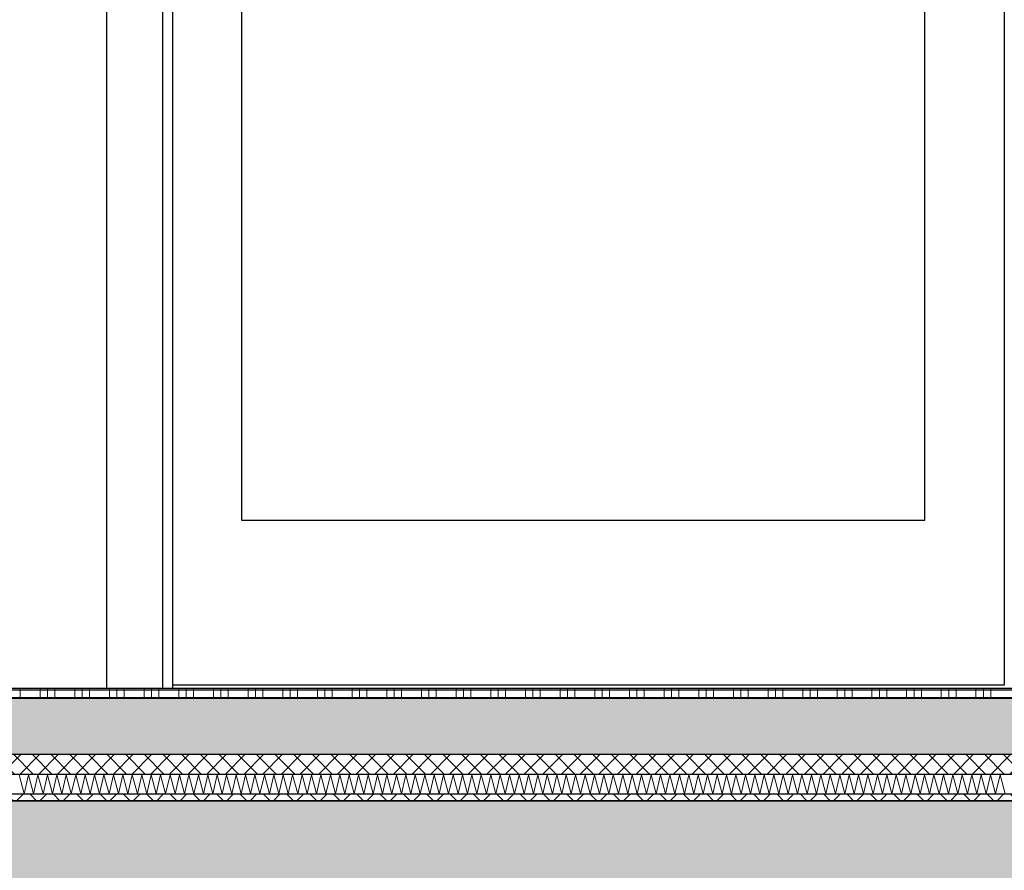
# Model space of a CAD drawing. Header units: metres. Extents: x -14.6 to 48.9, y -22.2 to 2.8.
# Tile 53 of 79: x 13.9 to 15.4, y -6.3 to -5. Entities that reach past the tile are written whole.
import ezdxf

# ---------------------------------------------------------------- set-up
doc = ezdxf.new("R2010")
doc.units = ezdxf.units.M
doc.header["$LTSCALE"] = 0.4
doc.header["$MEASUREMENT"] = 0
doc.layers.get('0').update_dxf_attribs({"color": 8, "lineweight": 9})
doc.layers.get('Defpoints').update_dxf_attribs({"color": 8, "lineweight": 9})
for name, color, linetype in [('Neubau_A-Decken', 8, 'Continuous'), ('Neubau_A-STB Wände', 8, 'Continuous'), ('Neubau_A-TB Wände', 8, 'Continuous'), ('Neubau_B-Bodenaufbau', 8, 'Continuous'), ('Neubau_S-Linien _ Schraffuren.2D', 8, 'Continuous'), ('Neubau_T-Bemaßung', 8, 'Continuous')]:
    doc.layers.add(name, color=color, linetype=linetype)
doc.styles.add('ERSTELLTER_STIL_2', font='arial.ttf')
doc.dimstyles.new('ERSTELLTER_STIL__1', dxfattribs={"dimtxt": 0.0875, "dimasz": 0.059375, "dimexe": 0.18, "dimexo": 0.0625, "dimgap": 0, "dimtad": 1, "dimzin": 0, "dimdsep": 46, "dimtxsty": 'ERSTELLTER_STIL_2', "dimblk": 'ARROWHEAD_6', "dimblk1": 'ARROWHEAD_6', "dimblk2": 'ARROWHEAD_6', "dimcen": 0.09, "dimclrd": 7, "dimclre": 7, "dimclrt": 7, "dimazin": 0, "dimtfac": 1, "dimtdec": 4, "dimtmove": 0, "dimatfit": 3, "dimfxl": 1, "dimtolj": 1, "dimtzin": 0, "dimarcsym": 0})

# ---------------------------------------------------------------- blocks, each defined once
blk = doc.blocks.new('*X255', base_point=(3718.7656, 0))
at = {"layer": 'Neubau_B-Bodenaufbau', "color": 7, "linetype": 'Continuous', "lineweight": 9}
for p, q in [((4097.5513, 4.0193), (4097.559, 3.9907)), ((4097.559, 3.9907), (4097.5656, 4.0193)), ((4097.5656, 4.0193), (4097.5733, 3.9907)), ((4097.5733, 3.9907), (4097.5799, 4.0193)), ((4097.5799, 4.0193), (4097.5876, 3.9907)), ((4097.5876, 3.9907), (4097.5942, 4.0193)), ((4097.5942, 4.0193), (4097.6018, 3.9907)), ((4097.6018, 3.9907), (4097.6085, 4.0193)), ((4097.6085, 4.0193), (4097.6161, 3.9907)), ((4097.6161, 3.9907), (4097.6228, 4.0193)), ((4097.6228, 4.0193), (4097.6304, 3.9907)), ((4097.6304, 3.9907), (4097.637, 4.0193)), ((4097.637, 4.0193), (4097.6447, 3.9907)), ((4097.6447, 3.9907), (4097.6513, 4.0193)), ((4097.6513, 4.0193), (4097.659, 3.9907)), ((4097.659, 3.9907), (4097.6656, 4.0193)), ((4097.6656, 4.0193), (4097.6733, 3.9907)), ((4097.6733, 3.9907), (4097.6799, 4.0193)), ((4097.6799, 4.0193), (4097.6876, 3.9907)), ((4097.6876, 3.9907), (4097.6942, 4.0193)), ((4097.6942, 4.0193), (4097.7018, 3.9907)), ((4097.7018, 3.9907), (4097.7085, 4.0193)), ((4097.7085, 4.0193), (4097.7161, 3.9907)), ((4097.7161, 3.9907), (4097.7228, 4.0193)), ((4097.7228, 4.0193), (4097.7304, 3.9907)), ((4097.7304, 3.9907), (4097.737, 4.0193)), ((4097.737, 4.0193), (4097.7447, 3.9907)), ((4097.7447, 3.9907), (4097.7513, 4.0193)), ((4097.7513, 4.0193), (4097.759, 3.9907)), ((4097.759, 3.9907), (4097.7656, 4.0193)), ((4097.7656, 4.0193), (4097.7733, 3.9907)), ((4097.7733, 3.9907), (4097.7799, 4.0193)), ((4097.7799, 4.0193), (4097.7876, 3.9907)), ((4097.7876, 3.9907), (4097.7942, 4.0193)), ((4097.7942, 4.0193), (4097.8018, 3.9907)), ((4097.8018, 3.9907), (4097.8085, 4.0193)), ((4097.8085, 4.0193), (4097.8161, 3.9907)), ((4097.8161, 3.9907), (4097.8228, 4.0193)), ((4097.8228, 4.0193), (4097.8304, 3.9907)), ((4097.8304, 3.9907), (4097.837, 4.0193)), ((4097.837, 4.0193), (4097.8447, 3.9907)), ((4097.8447, 3.9907), (4097.8513, 4.0193)), ((4097.8513, 4.0193), (4097.859, 3.9907)), ((4097.859, 3.9907), (4097.8656, 4.0193)), ((4097.8656, 4.0193), (4097.8733, 3.9907)), ((4097.8733, 3.9907), (4097.8799, 4.0193)), ((4097.8799, 4.0193), (4097.8876, 3.9907)), ((4097.8876, 3.9907), (4097.8942, 4.0193)), ((4097.8942, 4.0193), (4097.9018, 3.9907)), ((4097.9018, 3.9907), (4097.9085, 4.0193)), ((4097.9085, 4.0193), (4097.9161, 3.9907)), ((4097.9161, 3.9907), (4097.9228, 4.0193)), ((4097.9228, 4.0193), (4097.9304, 3.9907)), ((4097.9304, 3.9907), (4097.937, 4.0193)), ((4097.937, 4.0193), (4097.9447, 3.9907)), ((4097.9447, 3.9907), (4097.9513, 4.0193)), ((4097.9513, 4.0193), (4097.959, 3.9907)), ((4097.959, 3.9907), (4097.9656, 4.0193)), ((4097.9656, 4.0193), (4097.9733, 3.9907)), ((4097.9733, 3.9907), (4097.9799, 4.0193)), ((4097.9799, 4.0193), (4097.9876, 3.9907)), ((4097.9876, 3.9907), (4097.9942, 4.0193)), ((4097.9942, 4.0193), (4098.0018, 3.9907)), ((4098.0018, 3.9907), (4098.0085, 4.0193)), ((4098.0085, 4.0193), (4098.0161, 3.9907)), ((4098.0161, 3.9907), (4098.0228, 4.0193)), ((4098.0228, 4.0193), (4098.0304, 3.9907)), ((4098.0304, 3.9907), (4098.037, 4.0193)), ((4098.037, 4.0193), (4098.0447, 3.9907)), ((4098.0447, 3.9907), (4098.0513, 4.0193)), ((4098.0513, 4.0193), (4098.059, 3.9907)), ((4098.059, 3.9907), (4098.0656, 4.0193)), ((4098.0656, 4.0193), (4098.0733, 3.9907)), ((4098.0733, 3.9907), (4098.0799, 4.0193)), ((4098.0799, 4.0193), (4098.0876, 3.9907)), ((4098.0876, 3.9907), (4098.0942, 4.0193)), ((4098.0942, 4.0193), (4098.1018, 3.9907)), ((4098.1018, 3.9907), (4098.1085, 4.0193)), ((4098.1085, 4.0193), (4098.1161, 3.9907)), ((4098.1161, 3.9907), (4098.1228, 4.0193)), ((4098.1228, 4.0193), (4098.1304, 3.9907)), ((4098.1304, 3.9907), (4098.137, 4.0193)), ((4098.137, 4.0193), (4098.1447, 3.9907)), ((4098.1447, 3.9907), (4098.1513, 4.0193)), ((4098.1513, 4.0193), (4098.159, 3.9907)), ((4098.159, 3.9907), (4098.1656, 4.0193)), ((4098.1656, 4.0193), (4098.1733, 3.9907)), ((4098.1733, 3.9907), (4098.1799, 4.0193)), ((4098.1799, 4.0193), (4098.1876, 3.9907)), ((4098.1876, 3.9907), (4098.1942, 4.0193)), ((4098.1942, 4.0193), (4098.2018, 3.9907)), ((4098.2018, 3.9907), (4098.2085, 4.0193)), ((4098.2085, 4.0193), (4098.2161, 3.9907)), ((4098.2161, 3.9907), (4098.2228, 4.0193)), ((4098.2228, 4.0193), (4098.2304, 3.9907)), ((4098.2304, 3.9907), (4098.237, 4.0193)), ((4098.237, 4.0193), (4098.2447, 3.9907)), ((4098.2447, 3.9907), (4098.2513, 4.0193)), ((4098.2513, 4.0193), (4098.259, 3.9907)), ((4098.259, 3.9907), (4098.2656, 4.0193)), ((4098.2656, 4.0193), (4098.2733, 3.9907)), ((4098.2733, 3.9907), (4098.2799, 4.0193)), ((4098.2799, 4.0193), (4098.2876, 3.9907)), ((4098.2876, 3.9907), (4098.2942, 4.0193)), ((4098.2942, 4.0193), (4098.3018, 3.9907)), ((4098.3018, 3.9907), (4098.3085, 4.0193)), ((4098.3085, 4.0193), (4098.3161, 3.9907)), ((4098.3161, 3.9907), (4098.3228, 4.0193)), ((4098.3228, 4.0193), (4098.3304, 3.9907)), ((4098.3304, 3.9907), (4098.337, 4.0193)), ((4098.337, 4.0193), (4098.3447, 3.9907)), ((4098.3447, 3.9907), (4098.3513, 4.0193)), ((4098.3513, 4.0193), (4098.359, 3.9907)), ((4098.359, 3.9907), (4098.3656, 4.0193)), ((4098.3656, 4.0193), (4098.3733, 3.9907)), ((4098.3733, 3.9907), (4098.3799, 4.0193)), ((4098.3799, 4.0193), (4098.3876, 3.9907)), ((4098.3876, 3.9907), (4098.3942, 4.0193)), ((4098.3942, 4.0193), (4098.4018, 3.9907)), ((4098.4018, 3.9907), (4098.4085, 4.0193)), ((4098.4085, 4.0193), (4098.4161, 3.9907)), ((4098.4161, 3.9907), (4098.4228, 4.0193)), ((4098.4228, 4.0193), (4098.4304, 3.9907)), ((4098.4304, 3.9907), (4098.437, 4.0193)), ((4098.437, 4.0193), (4098.4447, 3.9907)), ((4098.4447, 3.9907), (4098.4513, 4.0193)), ((4098.4513, 4.0193), (4098.459, 3.9907)), ((4098.459, 3.9907), (4098.4656, 4.0193)), ((4098.4656, 4.0193), (4098.4733, 3.9907)), ((4098.4733, 3.9907), (4098.4799, 4.0193)), ((4098.4799, 4.0193), (4098.4876, 3.9907)), ((4098.4876, 3.9907), (4098.4942, 4.0193)), ((4098.4942, 4.0193), (4098.5018, 3.9907)), ((4098.5018, 3.9907), (4098.5085, 4.0193)), ((4098.5085, 4.0193), (4098.5161, 3.9907)), ((4098.5161, 3.9907), (4098.5228, 4.0193)), ((4098.5228, 4.0193), (4098.5304, 3.9907)), ((4098.5304, 3.9907), (4098.537, 4.0193)), ((4098.537, 4.0193), (4098.5447, 3.9907)), ((4098.5447, 3.9907), (4098.5513, 4.0193)), ((4098.5513, 4.0193), (4098.559, 3.9907)), ((4098.559, 3.9907), (4098.5656, 4.0193)), ((4098.5656, 4.0193), (4098.5733, 3.9907)), ((4098.5733, 3.9907), (4098.5799, 4.0193)), ((4098.5799, 4.0193), (4098.5876, 3.9907)), ((4098.5876, 3.9907), (4098.5942, 4.0193)), ((4098.5942, 4.0193), (4098.6018, 3.9907)), ((4098.6018, 3.9907), (4098.6085, 4.0193)), ((4098.6085, 4.0193), (4098.6161, 3.9907)), ((4098.6161, 3.9907), (4098.6228, 4.0193)), ((4098.6228, 4.0193), (4098.6304, 3.9907)), ((4098.6304, 3.9907), (4098.637, 4.0193)), ((4098.637, 4.0193), (4098.6447, 3.9907)), ((4098.6447, 3.9907), (4098.6513, 4.0193)), ((4098.6513, 4.0193), (4098.659, 3.9907)), ((4098.659, 3.9907), (4098.6656, 4.0193)), ((4098.6656, 4.0193), (4098.6733, 3.9907)), ((4098.6733, 3.9907), (4098.6799, 4.0193)), ((4098.6799, 4.0193), (4098.6876, 3.9907)), ((4098.6876, 3.9907), (4098.6942, 4.0193)), ((4098.6942, 4.0193), (4098.7018, 3.9907)), ((4098.7018, 3.9907), (4098.7085, 4.0193)), ((4098.7085, 4.0193), (4098.7161, 3.9907)), ((4098.7161, 3.9907), (4098.7228, 4.0193)), ((4098.7228, 4.0193), (4098.7304, 3.9907)), ((4098.7304, 3.9907), (4098.737, 4.0193)), ((4098.737, 4.0193), (4098.7447, 3.9907)), ((4098.7447, 3.9907), (4098.7513, 4.0193)), ((4098.7513, 4.0193), (4098.759, 3.9907)), ((4098.759, 3.9907), (4098.7656, 4.0193)), ((4098.7656, 4.0193), (4098.7733, 3.9907)), ((4098.7733, 3.9907), (4098.7799, 4.0193)), ((4098.7799, 4.0193), (4098.7876, 3.9907)), ((4098.7876, 3.9907), (4098.7942, 4.0193)), ((4098.7942, 4.0193), (4098.8018, 3.9907)), ((4098.8018, 3.9907), (4098.8085, 4.0193)), ((4098.8085, 4.0193), (4098.8161, 3.9907)), ((4098.8161, 3.9907), (4098.8228, 4.0193)), ((4098.8228, 4.0193), (4098.8304, 3.9907)), ((4098.8304, 3.9907), (4098.837, 4.0193)), ((4098.837, 4.0193), (4098.8447, 3.9907)), ((4098.8447, 3.9907), (4098.8513, 4.0193)), ((4098.8513, 4.0193), (4098.859, 3.9907)), ((4098.859, 3.9907), (4098.8656, 4.0193)), ((4098.8656, 4.0193), (4098.8733, 3.9907)), ((4098.8733, 3.9907), (4098.8799, 4.0193)), ((4098.8799, 4.0193), (4098.8876, 3.9907)), ((4098.8876, 3.9907), (4098.8942, 4.0193)), ((4098.8942, 4.0193), (4098.9018, 3.9907)), ((4098.9018, 3.9907), (4098.9085, 4.0193)), ((4098.9085, 4.0193), (4098.9161, 3.9907)), ((4098.9161, 3.9907), (4098.9228, 4.0193)), ((4098.9228, 4.0193), (4098.9304, 3.9907)), ((4098.9304, 3.9907), (4098.937, 4.0193)), ((4098.937, 4.0193), (4098.9447, 3.9907)), ((4098.9447, 3.9907), (4098.9513, 4.0193)), ((4098.9513, 4.0193), (4098.959, 3.9907)), ((4098.959, 3.9907), (4098.9656, 4.0193)), ((4098.9656, 4.0193), (4098.9733, 3.9907)), ((4098.9733, 3.9907), (4098.9799, 4.0193)), ((4098.9799, 4.0193), (4098.9876, 3.9907)), ((4098.9876, 3.9907), (4098.9942, 4.0193)), ((4098.9942, 4.0193), (4099.0018, 3.9907)), ((4099.0018, 3.9907), (4099.0085, 4.0193)), ((4099.0085, 4.0193), (4099.0161, 3.9907)), ((4099.0161, 3.9907), (4099.0228, 4.0193)), ((4099.0228, 4.0193), (4099.0304, 3.9907)), ((4099.0304, 3.9907), (4099.037, 4.0193)), ((4099.037, 4.0193), (4099.0447, 3.9907))]:
    blk.add_line(p, q, dxfattribs=at)
blk = doc.blocks.new('*X256', base_point=(3718.7656, 0))
at = {"layer": 'Neubau_B-Bodenaufbau', "color": 7, "linetype": 'Continuous', "lineweight": 9}
for p, q in [((4097.5006, 4.1475), (4097.5531, 4.1475)), ((4097.5531, 4.15), (4097.5531, 4.1475)), ((4097.5531, 4.1475), (4097.6056, 4.1475)), ((4097.5531, 4.1475), (4097.5531, 4.135)), ((4097.5831, 4.15), (4097.5831, 4.1475)), ((4097.5831, 4.1475), (4097.5831, 4.135)), ((4097.5944, 4.15), (4097.5944, 4.1475)), ((4097.5944, 4.1475), (4097.5944, 4.135)), ((4097.6056, 4.15), (4097.6056, 4.1475)), ((4097.6056, 4.1475), (4097.6581, 4.1475)), ((4097.6056, 4.1475), (4097.6056, 4.135)), ((4097.6356, 4.15), (4097.6356, 4.1475)), ((4097.6356, 4.1475), (4097.6356, 4.135)), ((4097.6469, 4.15), (4097.6469, 4.1475)), ((4097.6469, 4.1475), (4097.6469, 4.135)), ((4097.6581, 4.15), (4097.6581, 4.1475)), ((4097.6581, 4.1475), (4097.7106, 4.1475)), ((4097.6581, 4.1475), (4097.6581, 4.135)), ((4097.6881, 4.15), (4097.6881, 4.1475)), ((4097.6881, 4.1475), (4097.6881, 4.135)), ((4097.6994, 4.15), (4097.6994, 4.1475)), ((4097.6994, 4.1475), (4097.6994, 4.135)), ((4097.7106, 4.15), (4097.7106, 4.1475)), ((4097.7106, 4.1475), (4097.7631, 4.1475)), ((4097.7106, 4.1475), (4097.7106, 4.135)), ((4097.7406, 4.15), (4097.7406, 4.1475)), ((4097.7406, 4.1475), (4097.7406, 4.135)), ((4097.7519, 4.15), (4097.7519, 4.1475)), ((4097.7519, 4.1475), (4097.7519, 4.135)), ((4097.7631, 4.15), (4097.7631, 4.1475)), ((4097.7631, 4.1475), (4097.8156, 4.1475)), ((4097.7631, 4.1475), (4097.7631, 4.135)), ((4097.7931, 4.15), (4097.7931, 4.1475)), ((4097.7931, 4.1475), (4097.7931, 4.135)), ((4097.8044, 4.15), (4097.8044, 4.1475)), ((4097.8044, 4.1475), (4097.8044, 4.135)), ((4097.8156, 4.15), (4097.8156, 4.1475)), ((4097.8156, 4.1475), (4097.8681, 4.1475)), ((4097.8156, 4.1475), (4097.8156, 4.135)), ((4097.8456, 4.15), (4097.8456, 4.1475)), ((4097.8456, 4.1475), (4097.8456, 4.135)), ((4097.8569, 4.15), (4097.8569, 4.1475)), ((4097.8569, 4.1475), (4097.8569, 4.135)), ((4097.8681, 4.15), (4097.8681, 4.1475)), ((4097.8681, 4.1475), (4097.9206, 4.1475)), ((4097.8681, 4.1475), (4097.8681, 4.135)), ((4097.8981, 4.15), (4097.8981, 4.1475)), ((4097.8981, 4.1475), (4097.8981, 4.135)), ((4097.9094, 4.15), (4097.9094, 4.1475)), ((4097.9094, 4.1475), (4097.9094, 4.135)), ((4097.9206, 4.15), (4097.9206, 4.1475)), ((4097.9206, 4.1475), (4097.9731, 4.1475)), ((4097.9206, 4.1475), (4097.9206, 4.135)), ((4097.9506, 4.15), (4097.9506, 4.1475)), ((4097.9506, 4.1475), (4097.9506, 4.135)), ((4097.9619, 4.15), (4097.9619, 4.1475)), ((4097.9619, 4.1475), (4097.9619, 4.135)), ((4097.9731, 4.15), (4097.9731, 4.1475)), ((4097.9731, 4.1475), (4098.0256, 4.1475)), ((4097.9731, 4.1475), (4097.9731, 4.135)), ((4098.0031, 4.15), (4098.0031, 4.1475)), ((4098.0031, 4.1475), (4098.0031, 4.135)), ((4098.0144, 4.15), (4098.0144, 4.1475)), ((4098.0144, 4.1475), (4098.0144, 4.135)), ((4098.0256, 4.15), (4098.0256, 4.1475)), ((4098.0256, 4.1475), (4098.0781, 4.1475)), ((4098.0256, 4.1475), (4098.0256, 4.135)), ((4098.0556, 4.15), (4098.0556, 4.1475)), ((4098.0556, 4.1475), (4098.0556, 4.135)), ((4098.0669, 4.15), (4098.0669, 4.1475)), ((4098.0669, 4.1475), (4098.0669, 4.135)), ((4098.0781, 4.15), (4098.0781, 4.1475)), ((4098.0781, 4.1475), (4098.1306, 4.1475)), ((4098.0781, 4.1475), (4098.0781, 4.135)), ((4098.1081, 4.15), (4098.1081, 4.1475)), ((4098.1081, 4.1475), (4098.1081, 4.135)), ((4098.1194, 4.15), (4098.1194, 4.1475)), ((4098.1194, 4.1475), (4098.1194, 4.135)), ((4098.1306, 4.15), (4098.1306, 4.1475)), ((4098.1306, 4.1475), (4098.1831, 4.1475)), ((4098.1306, 4.1475), (4098.1306, 4.135)), ((4098.1606, 4.15), (4098.1606, 4.1475)), ((4098.1606, 4.1475), (4098.1606, 4.135)), ((4098.1719, 4.15), (4098.1719, 4.1475)), ((4098.1719, 4.1475), (4098.1719, 4.135)), ((4098.1831, 4.15), (4098.1831, 4.1475)), ((4098.1831, 4.1475), (4098.2356, 4.1475)), ((4098.1831, 4.1475), (4098.1831, 4.135)), ((4098.2131, 4.15), (4098.2131, 4.1475)), ((4098.2131, 4.1475), (4098.2131, 4.135)), ((4098.2244, 4.15), (4098.2244, 4.1475)), ((4098.2244, 4.1475), (4098.2244, 4.135)), ((4098.2356, 4.15), (4098.2356, 4.1475)), ((4098.2356, 4.1475), (4098.2881, 4.1475)), ((4098.2356, 4.1475), (4098.2356, 4.135)), ((4098.2656, 4.15), (4098.2656, 4.1475)), ((4098.2656, 4.1475), (4098.2656, 4.135)), ((4098.2769, 4.15), (4098.2769, 4.1475)), ((4098.2769, 4.1475), (4098.2769, 4.135)), ((4098.2881, 4.15), (4098.2881, 4.1475)), ((4098.2881, 4.1475), (4098.3406, 4.1475)), ((4098.2881, 4.1475), (4098.2881, 4.135)), ((4098.3181, 4.15), (4098.3181, 4.1475)), ((4098.3181, 4.1475), (4098.3181, 4.135)), ((4098.3294, 4.15), (4098.3294, 4.1475)), ((4098.3294, 4.1475), (4098.3294, 4.135)), ((4098.3406, 4.15), (4098.3406, 4.1475)), ((4098.3406, 4.1475), (4098.3931, 4.1475)), ((4098.3406, 4.1475), (4098.3406, 4.135)), ((4098.3706, 4.15), (4098.3706, 4.1475)), ((4098.3706, 4.1475), (4098.3706, 4.135)), ((4098.3819, 4.15), (4098.3819, 4.1475)), ((4098.3819, 4.1475), (4098.3819, 4.135)), ((4098.3931, 4.15), (4098.3931, 4.1475)), ((4098.3931, 4.1475), (4098.4456, 4.1475)), ((4098.3931, 4.1475), (4098.3931, 4.135)), ((4098.4231, 4.15), (4098.4231, 4.1475)), ((4098.4231, 4.1475), (4098.4231, 4.135)), ((4098.4344, 4.15), (4098.4344, 4.1475)), ((4098.4344, 4.1475), (4098.4344, 4.135)), ((4098.4456, 4.15), (4098.4456, 4.1475)), ((4098.4456, 4.1475), (4098.4981, 4.1475)), ((4098.4456, 4.1475), (4098.4456, 4.135)), ((4098.4756, 4.15), (4098.4756, 4.1475)), ((4098.4756, 4.1475), (4098.4756, 4.135)), ((4098.4869, 4.15), (4098.4869, 4.1475)), ((4098.4869, 4.1475), (4098.4869, 4.135)), ((4098.4981, 4.15), (4098.4981, 4.1475)), ((4098.4981, 4.1475), (4098.5506, 4.1475)), ((4098.4981, 4.1475), (4098.4981, 4.135)), ((4098.5281, 4.15), (4098.5281, 4.1475)), ((4098.5281, 4.1475), (4098.5281, 4.135)), ((4098.5394, 4.15), (4098.5394, 4.1475)), ((4098.5394, 4.1475), (4098.5394, 4.135)), ((4098.5506, 4.15), (4098.5506, 4.1475)), ((4098.5506, 4.1475), (4098.6031, 4.1475)), ((4098.5506, 4.1475), (4098.5506, 4.135)), ((4098.5806, 4.15), (4098.5806, 4.1475)), ((4098.5806, 4.1475), (4098.5806, 4.135)), ((4098.5919, 4.15), (4098.5919, 4.1475)), ((4098.5919, 4.1475), (4098.5919, 4.135)), ((4098.6031, 4.15), (4098.6031, 4.1475)), ((4098.6031, 4.1475), (4098.6556, 4.1475)), ((4098.6031, 4.1475), (4098.6031, 4.135)), ((4098.6331, 4.15), (4098.6331, 4.1475)), ((4098.6331, 4.1475), (4098.6331, 4.135)), ((4098.6444, 4.15), (4098.6444, 4.1475)), ((4098.6444, 4.1475), (4098.6444, 4.135)), ((4098.6556, 4.15), (4098.6556, 4.1475)), ((4098.6556, 4.1475), (4098.7081, 4.1475)), ((4098.6556, 4.1475), (4098.6556, 4.135)), ((4098.6856, 4.15), (4098.6856, 4.1475)), ((4098.6856, 4.1475), (4098.6856, 4.135)), ((4098.6969, 4.15), (4098.6969, 4.1475)), ((4098.6969, 4.1475), (4098.6969, 4.135)), ((4098.7081, 4.15), (4098.7081, 4.1475)), ((4098.7081, 4.1475), (4098.7606, 4.1475)), ((4098.7081, 4.1475), (4098.7081, 4.135)), ((4098.7381, 4.15), (4098.7381, 4.1475)), ((4098.7381, 4.1475), (4098.7381, 4.135)), ((4098.7494, 4.15), (4098.7494, 4.1475)), ((4098.7494, 4.1475), (4098.7494, 4.135)), ((4098.7606, 4.15), (4098.7606, 4.1475)), ((4098.7606, 4.1475), (4098.8131, 4.1475)), ((4098.7606, 4.1475), (4098.7606, 4.135)), ((4098.7906, 4.15), (4098.7906, 4.1475)), ((4098.7906, 4.1475), (4098.7906, 4.135)), ((4098.8019, 4.15), (4098.8019, 4.1475)), ((4098.8019, 4.1475), (4098.8019, 4.135)), ((4098.8131, 4.15), (4098.8131, 4.1475)), ((4098.8131, 4.1475), (4098.8656, 4.1475)), ((4098.8131, 4.1475), (4098.8131, 4.135)), ((4098.8431, 4.15), (4098.8431, 4.1475)), ((4098.8431, 4.1475), (4098.8431, 4.135)), ((4098.8544, 4.15), (4098.8544, 4.1475)), ((4098.8544, 4.1475), (4098.8544, 4.135)), ((4098.8656, 4.15), (4098.8656, 4.1475)), ((4098.8656, 4.1475), (4098.9181, 4.1475)), ((4098.8656, 4.1475), (4098.8656, 4.135)), ((4098.8956, 4.15), (4098.8956, 4.1475)), ((4098.8956, 4.1475), (4098.8956, 4.135)), ((4098.9069, 4.15), (4098.9069, 4.1475)), ((4098.9069, 4.1475), (4098.9069, 4.135)), ((4098.9181, 4.15), (4098.9181, 4.1475)), ((4098.9181, 4.1475), (4098.9706, 4.1475)), ((4098.9181, 4.1475), (4098.9181, 4.135)), ((4098.9481, 4.15), (4098.9481, 4.1475)), ((4098.9481, 4.1475), (4098.9481, 4.135)), ((4098.9594, 4.15), (4098.9594, 4.1475)), ((4098.9594, 4.1475), (4098.9594, 4.135)), ((4098.9706, 4.15), (4098.9706, 4.1475)), ((4098.9706, 4.1475), (4099.0231, 4.1475)), ((4098.9706, 4.1475), (4098.9706, 4.135)), ((4099.0006, 4.15), (4099.0006, 4.1475)), ((4099.0006, 4.1475), (4099.0006, 4.135)), ((4099.0119, 4.15), (4099.0119, 4.1475)), ((4099.0119, 4.1475), (4099.0119, 4.135)), ((4099.0231, 4.15), (4099.0231, 4.1475)), ((4099.0231, 4.1475), (4099.0756, 4.1475)), ((4099.0231, 4.1475), (4099.0231, 4.135)), ((4097.5006, 4.1363), (4097.5531, 4.1363)), ((4097.5531, 4.1363), (4097.6056, 4.1363)), ((4097.6056, 4.1363), (4097.6581, 4.1363)), ((4097.6581, 4.1363), (4097.7106, 4.1363)), ((4097.7106, 4.1363), (4097.7631, 4.1363)), ((4097.7631, 4.1363), (4097.8156, 4.1363)), ((4097.8156, 4.1363), (4097.8681, 4.1363)), ((4097.8681, 4.1363), (4097.9206, 4.1363)), ((4097.9206, 4.1363), (4097.9731, 4.1363)), ((4097.9731, 4.1363), (4098.0256, 4.1363)), ((4098.0256, 4.1363), (4098.0781, 4.1363)), ((4098.0781, 4.1363), (4098.1306, 4.1363)), ((4098.1306, 4.1363), (4098.1831, 4.1363)), ((4098.1831, 4.1363), (4098.2356, 4.1363)), ((4098.2356, 4.1363), (4098.2881, 4.1363)), ((4098.2881, 4.1363), (4098.3406, 4.1363)), ((4098.3406, 4.1363), (4098.3931, 4.1363)), ((4098.3931, 4.1363), (4098.4456, 4.1363)), ((4098.4456, 4.1363), (4098.4981, 4.1363)), ((4098.4981, 4.1363), (4098.5506, 4.1363)), ((4098.5506, 4.1363), (4098.6031, 4.1363)), ((4098.6031, 4.1363), (4098.6556, 4.1363)), ((4098.6556, 4.1363), (4098.7081, 4.1363)), ((4098.7081, 4.1363), (4098.7606, 4.1363)), ((4098.7606, 4.1363), (4098.8131, 4.1363)), ((4098.8131, 4.1363), (4098.8656, 4.1363)), ((4098.8656, 4.1363), (4098.9181, 4.1363)), ((4098.9181, 4.1363), (4098.9706, 4.1363)), ((4098.9706, 4.1363), (4099.0231, 4.1363)), ((4099.0231, 4.1363), (4099.0756, 4.1363))]:
    blk.add_line(p, q, dxfattribs=at)
blk = doc.blocks.new('ARROWHEAD_6')
at = {"color": 0, "linetype": 'Continuous', "lineweight": 0}
for p, q in [((-0.5, -0.5), (0.5, 0.5)), ((0, 0), (-1, 0))]:
    blk.add_line(p, q, dxfattribs=at)
blk = doc.blocks.new('*D314')
at = {"layer": 'Defpoints', "color": 0, "linetype": 'Continuous', "transparency": 16777216}
for p in [(5.5166, -6.195), (11.6275, -6.195), (23.555, -6.495)]:
    blk.add_point(p, dxfattribs=at)
at = {"layer": 'Neubau_T-Bemaßung', "linetype": 'Continuous', "lineweight": -2, "transparency": 16777216}
for p, q in [((5.5166, -6.1356), (5.5166, -6.0763)), ((11.565, -6.195), (5.3366, -6.195)), ((5.5166, -6.195), (5.5166, -6.2317)), ((5.5166, -6.495), (5.5166, -6.4586)), ((23.4925, -6.495), (5.3366, -6.495)), ((5.5166, -6.5544), (5.5166, -6.6138))]:
    blk.add_line(p, q, dxfattribs=at)
at = {"layer": 'Neubau_T-Bemaßung', "linetype": 'Continuous', "lineweight": -2, "transparency": 16777216, "xscale": 0.059375, "yscale": 0.059375, "zscale": 0.059375}
for p, rotation in [((5.5166, -6.195), 270), ((5.5166, -6.495), 90)]:
    blk.add_blockref('ARROWHEAD_6', p, dxfattribs=dict(at, rotation=rotation))
at = {"layer": 'Neubau_T-Bemaßung', "linetype": 'Continuous', "transparency": 16777216, "insert": (5.5166, -6.3451), "char_height": 0.0875, "attachment_point": 5, "rotation": 90, "style": 'ERSTELLTER_STIL_2'}
blk.add_mtext('\\A1;0.30', dxfattribs=at)
blk = doc.blocks.new('*D325')
at = {"layer": 'Defpoints', "color": 0, "linetype": 'Continuous', "transparency": 16777216}
for p in [(5.8666, -6.195), (11.6275, -6.195), (23.555, -6.495)]:
    blk.add_point(p, dxfattribs=at)
at = {"layer": 'Neubau_T-Bemaßung', "linetype": 'Continuous', "lineweight": -2, "transparency": 16777216}
for p, q in [((5.8666, -6.1356), (5.8666, -6.0763)), ((11.565, -6.195), (5.6866, -6.195)), ((5.8666, -6.195), (5.8666, -6.2317)), ((5.8666, -6.495), (5.8666, -6.4586)), ((23.4925, -6.495), (5.6866, -6.495)), ((5.8666, -6.5544), (5.8666, -6.6138))]:
    blk.add_line(p, q, dxfattribs=at)
at = {"layer": 'Neubau_T-Bemaßung', "linetype": 'Continuous', "lineweight": -2, "transparency": 16777216, "xscale": 0.059375, "yscale": 0.059375, "zscale": 0.059375}
for p, rotation in [((5.8666, -6.195), 270), ((5.8666, -6.495), 90)]:
    blk.add_blockref('ARROWHEAD_6', p, dxfattribs=dict(at, rotation=rotation))
at = {"layer": 'Neubau_T-Bemaßung', "linetype": 'Continuous', "transparency": 16777216, "insert": (5.8666, -6.3451), "char_height": 0.0875, "attachment_point": 5, "rotation": 90, "style": 'ERSTELLTER_STIL_2'}
blk.add_mtext('\\A1;0.30', dxfattribs=at)
blk = doc.blocks.new('*D326')
at = {"layer": 'Defpoints', "color": 0, "linetype": 'Continuous', "transparency": 16777216}
for p in [(5.8666, -2.695), (23.555, -2.695), (11.6275, -6.195)]:
    blk.add_point(p, dxfattribs=at)
at = {"layer": 'Neubau_T-Bemaßung', "linetype": 'Continuous', "lineweight": -2, "transparency": 16777216}
for p, q in [((23.4925, -2.695), (5.6866, -2.695)), ((5.8666, -2.7544), (5.8666, -4.335)), ((5.8666, -6.1356), (5.8666, -4.562)), ((11.565, -6.195), (5.6866, -6.195))]:
    blk.add_line(p, q, dxfattribs=at)
at = {"layer": 'Neubau_T-Bemaßung', "linetype": 'Continuous', "lineweight": -2, "transparency": 16777216, "xscale": 0.059375, "yscale": 0.059375, "zscale": 0.059375}
for p, rotation in [((5.8666, -2.695), 90), ((5.8666, -6.195), 270)]:
    blk.add_blockref('ARROWHEAD_6', p, dxfattribs=dict(at, rotation=rotation))
at = {"layer": 'Neubau_T-Bemaßung', "linetype": 'Continuous', "transparency": 16777216, "insert": (5.8666, -4.4485), "char_height": 0.0875, "attachment_point": 5, "rotation": 90, "style": 'ERSTELLTER_STIL_2'}
blk.add_mtext('\\A1;3.50', dxfattribs=at)
blk = doc.blocks.new('*D336')
at = {"layer": 'Defpoints', "color": 0, "linetype": 'Continuous', "transparency": 16777216}
for p in [(11.6275, -6.195), (17.9513, -6.195), (23.555, -6.495)]:
    blk.add_point(p, dxfattribs=at)
at = {"layer": 'Neubau_T-Bemaßung', "linetype": 'Continuous', "lineweight": -2, "transparency": 16777216}
for p, q in [((17.9513, -6.1356), (17.9513, -6.0763)), ((11.69, -6.195), (18.1313, -6.195)), ((17.9513, -6.195), (17.9513, -6.2317)), ((17.9513, -6.495), (17.9513, -6.4586)), ((23.4925, -6.495), (17.7713, -6.495)), ((17.9513, -6.5544), (17.9513, -6.6138))]:
    blk.add_line(p, q, dxfattribs=at)
at = {"layer": 'Neubau_T-Bemaßung', "linetype": 'Continuous', "lineweight": -2, "transparency": 16777216, "xscale": 0.059375, "yscale": 0.059375, "zscale": 0.059375}
for p, rotation in [((17.9513, -6.195), 270), ((17.9513, -6.495), 90)]:
    blk.add_blockref('ARROWHEAD_6', p, dxfattribs=dict(at, rotation=rotation))
at = {"layer": 'Neubau_T-Bemaßung', "linetype": 'Continuous', "transparency": 16777216, "insert": (17.9513, -6.3451), "char_height": 0.0875, "attachment_point": 5, "rotation": 90, "style": 'ERSTELLTER_STIL_2'}
blk.add_mtext('\\A1;0.30', dxfattribs=at)
blk = doc.blocks.new('*D337')
at = {"layer": 'Defpoints', "color": 0, "linetype": 'Continuous', "transparency": 16777216}
for p in [(-9.662, -6.025), (17.8376, -6.025), (11.6275, -6.195)]:
    blk.add_point(p, dxfattribs=at)
at = {"layer": 'Neubau_T-Bemaßung', "linetype": 'Continuous', "lineweight": -2, "transparency": 16777216}
for p, q in [((17.8376, -6.025), (17.8376, -5.9272)), ((-9.5995, -6.025), (18.0176, -6.025)), ((17.8376, -6.1356), (17.8376, -6.0844)), ((11.69, -6.195), (18.0176, -6.195))]:
    blk.add_line(p, q, dxfattribs=at)
at = {"layer": 'Neubau_T-Bemaßung', "linetype": 'Continuous', "lineweight": -2, "transparency": 16777216, "xscale": 0.059375, "yscale": 0.059375, "zscale": 0.059375}
for p, rotation in [((17.8376, -6.025), 90), ((17.8376, -6.195), 270)]:
    blk.add_blockref('ARROWHEAD_6', p, dxfattribs=dict(at, rotation=rotation))
at = {"layer": 'Neubau_T-Bemaßung', "linetype": 'Continuous', "transparency": 16777216, "insert": (17.9513, -5.9272), "char_height": 0.0875, "attachment_point": 5, "rotation": 90, "style": 'ERSTELLTER_STIL_2'}
blk.add_mtext('\\A1;0.17', dxfattribs=at)
blk = doc.blocks.new('*D338')
at = {"layer": 'Defpoints', "color": 0, "linetype": 'Continuous', "transparency": 16777216}
for p in [(3.59, -3.025), (17.9513, -3.025), (-9.662, -6.025)]:
    blk.add_point(p, dxfattribs=at)
at = {"layer": 'Neubau_T-Bemaßung', "linetype": 'Continuous', "lineweight": -2, "transparency": 16777216}
for p, q in [((3.6525, -3.025), (18.1313, -3.025)), ((17.9513, -3.0844), (17.9513, -4.415)), ((17.9513, -5.9656), (17.9513, -4.642)), ((-9.5995, -6.025), (18.1313, -6.025))]:
    blk.add_line(p, q, dxfattribs=at)
at = {"layer": 'Neubau_T-Bemaßung', "linetype": 'Continuous', "lineweight": -2, "transparency": 16777216, "xscale": 0.059375, "yscale": 0.059375, "zscale": 0.059375}
for p, rotation in [((17.9513, -3.025), 90), ((17.9513, -6.025), 270)]:
    blk.add_blockref('ARROWHEAD_6', p, dxfattribs=dict(at, rotation=rotation))
at = {"layer": 'Neubau_T-Bemaßung', "linetype": 'Continuous', "transparency": 16777216, "insert": (17.9513, -4.5285), "char_height": 0.0875, "attachment_point": 5, "rotation": 90, "style": 'ERSTELLTER_STIL_2'}
blk.add_mtext('\\A1;3.00', dxfattribs=at)
blk = doc.blocks.new('*D345')
at = {"layer": 'Defpoints', "color": 0, "linetype": 'Continuous', "transparency": 16777216}
for p in [(11.6275, -6.195), (18.3013, -6.195), (23.555, -6.495)]:
    blk.add_point(p, dxfattribs=at)
at = {"layer": 'Neubau_T-Bemaßung', "linetype": 'Continuous', "lineweight": -2, "transparency": 16777216}
for p, q in [((18.3013, -6.1356), (18.3013, -6.0763)), ((11.69, -6.195), (18.4813, -6.195)), ((18.3013, -6.195), (18.3013, -6.2317)), ((18.3013, -6.495), (18.3013, -6.4586)), ((23.4925, -6.495), (18.1213, -6.495)), ((18.3013, -6.5544), (18.3013, -6.6138))]:
    blk.add_line(p, q, dxfattribs=at)
at = {"layer": 'Neubau_T-Bemaßung', "linetype": 'Continuous', "lineweight": -2, "transparency": 16777216, "xscale": 0.059375, "yscale": 0.059375, "zscale": 0.059375}
for p, rotation in [((18.3013, -6.195), 270), ((18.3013, -6.495), 90)]:
    blk.add_blockref('ARROWHEAD_6', p, dxfattribs=dict(at, rotation=rotation))
at = {"layer": 'Neubau_T-Bemaßung', "linetype": 'Continuous', "transparency": 16777216, "insert": (18.3013, -6.3451), "char_height": 0.0875, "attachment_point": 5, "rotation": 90, "style": 'ERSTELLTER_STIL_2'}
blk.add_mtext('\\A1;0.30', dxfattribs=at)
blk = doc.blocks.new('*D346')
at = {"layer": 'Defpoints', "color": 0, "linetype": 'Continuous', "transparency": 16777216}
for p in [(18.3013, -2.695), (23.555, -2.695), (11.6275, -6.195)]:
    blk.add_point(p, dxfattribs=at)
at = {"layer": 'Neubau_T-Bemaßung', "linetype": 'Continuous', "lineweight": -2, "transparency": 16777216}
for p, q in [((23.4925, -2.695), (18.1213, -2.695)), ((18.3013, -2.7544), (18.3013, -4.335)), ((18.3013, -6.1356), (18.3013, -4.562)), ((11.69, -6.195), (18.4813, -6.195))]:
    blk.add_line(p, q, dxfattribs=at)
at = {"layer": 'Neubau_T-Bemaßung', "linetype": 'Continuous', "lineweight": -2, "transparency": 16777216, "xscale": 0.059375, "yscale": 0.059375, "zscale": 0.059375}
for p, rotation in [((18.3013, -2.695), 90), ((18.3013, -6.195), 270)]:
    blk.add_blockref('ARROWHEAD_6', p, dxfattribs=dict(at, rotation=rotation))
at = {"layer": 'Neubau_T-Bemaßung', "linetype": 'Continuous', "transparency": 16777216, "insert": (18.3013, -4.4485), "char_height": 0.0875, "attachment_point": 5, "rotation": 90, "style": 'ERSTELLTER_STIL_2'}
blk.add_mtext('\\A1;3.50', dxfattribs=at)

msp = doc.modelspace()

# ---------------------------------------------------------------- hatches: boundary and pattern name
at = {"layer": 'Neubau_A-Decken', "linetype": 'Continuous'}
h = msp.add_hatch(dxfattribs=at)
h.set_pattern_fill('BETON__STAHLBETON_0002', color=256, style=0, pattern_type=2)
h.set_pattern_definition([(45, (-364.88789, -10.175), (-0.084852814, 0.084852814), []), (45, (-364.93032, -10.13257), (-0.084852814, 0.084852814), [0.09, -0.03])])
h.paths.add_polyline_path([(-0.3, -6.195), (-0.3, -6.495), (23.555, -6.495), (23.555, -6.195)])
at = {"layer": 'Neubau_B-Bodenaufbau', "linetype": 'Continuous'}
h = msp.add_hatch(dxfattribs=at)
h.set_pattern_fill('BETON__UNBEWEHRT_0002', color=256, style=0, pattern_type=2)
h.set_pattern_definition([(45, (-364.88789, -10.175), (-0.035355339, 0.035355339), [0.0375, -0.0125]), (45, (-364.88789, -10.139645), (-0.035355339, 0.035355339), [0.0375, -0.0125])])
h.paths.add_polyline_path([(7.4, -6.04), (7.4, -6.125), (18.8301, -6.125), (18.8301, -6.04)])
h = msp.add_hatch(dxfattribs=at)
h.set_pattern_fill('DÄMMUNG__HART_2_0002', color=256, style=0, pattern_type=2)
h.set_pattern_definition([(45, (-364.88789, -10.175), (-0.0141421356, 0.0141421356), []), (135, (-364.88789, -10.175), (0.0141421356, 0.0141421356), [])])
h.paths.add_polyline_path([(7.4, -6.125), (7.4, -6.155), (18.8301, -6.155), (18.8301, -6.125)])
h = msp.add_hatch(dxfattribs=at)
h.set_pattern_fill('GUßASPHALT_0002', color=256, style=0, pattern_type=2)
h.set_pattern_definition([(45, (-364.88789, -10.175), (-0.0176776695, 0.0176776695), []), (135, (-364.88789, -10.175), (0.0176776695, 0.0176776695), [])])
h.paths.add_polyline_path([(7.4, -6.195), (18.8301, -6.195), (18.8301, -6.185), (7.4, -6.185)])

# ---------------------------------------------------------------- linework, layer by layer
at = {"layer": 'Neubau_A-Decken', "linetype": 'Continuous', "flags": 128}
msp.add_lwpolyline([(23.305, -6.195), (18.8301, -6.195), (7.4, -6.195), (7.3875, -6.195), (7.375, -6.195), (7.275, -6.195), (7.2625, -6.195), (7.25, -6.195), (-0.07, -6.195), (-0.0825, -6.195), (-0.095, -6.195), (-0.145, -6.195), (-0.16, -6.195), (-0.3, -6.195)], dxfattribs=at)
at = {"layer": 'Neubau_A-STB Wände', "linetype": 'Continuous'}
msp.add_line((14.03, -3.025), (14.03, -6.025), dxfattribs=at)
at = {"layer": 'Neubau_A-TB Wände', "linetype": 'Continuous'}
for p, q in [((14.115, -3.85), (14.115, -6.025)), ((14.13, -3.865), (14.13, -6.025)), ((15.3898, -3.865), (15.3898, -6.02)), ((14.2349, -3.97), (14.2349, -5.77)), ((15.2698, -5.77), (15.2698, -3.97)), ((14.2349, -5.77), (15.2698, -5.77)), ((15.3898, -6.02), (14.13, -6.02))]:
    msp.add_line(p, q, dxfattribs=at)
at = {"layer": 'Neubau_B-Bodenaufbau', "linetype": 'Continuous'}
for p, q in [((18.8301, -6.025), (7.4, -6.025)), ((18.8301, -6.04), (7.4, -6.04)), ((18.8301, -6.125), (7.4, -6.125)), ((18.8301, -6.155), (7.4, -6.155)), ((18.8301, -6.185), (7.4, -6.185))]:
    msp.add_line(p, q, dxfattribs=at)
at = {"layer": 'Neubau_S-Linien _ Schraffuren.2D', "linetype": 'Continuous'}
msp.add_line((14.03, -3.025), (14.03, -6.025), dxfattribs=at)

# ---------------------------------------------------------------- block references
at = {"layer": 'Neubau_B-Bodenaufbau'}
for name in ['*X256', '*X255']:
    msp.add_blockref(name, (-364.8879, -10.175), dxfattribs=at)

# ---------------------------------------------------------------- dimensions: what is measured, and where the dimension line sits
at = {"layer": 'Neubau_T-Bemaßung', "linetype": 'Continuous'}
for base, p1, p2, picture, middle in [((5.8666, -2.695), (11.6275, -6.195), (23.555, -2.695), '*D326', (5.8666, -4.4485)), ((18.3013, -2.695), (11.6275, -6.195), (23.555, -2.695), '*D346', (18.3013, -4.4485)), ((17.9513, -3.025), (-9.662, -6.025), (3.59, -3.025), '*D338', (17.9513, -4.5285)), ((17.8376, -6.025), (11.6275, -6.195), (-9.662, -6.025), '*D337', (17.9513, -5.9272)), ((5.5166, -6.195), (23.555, -6.495), (11.6275, -6.195), '*D314', (5.5166, -6.3451)), ((5.8666, -6.195), (23.555, -6.495), (11.6275, -6.195), '*D325', (5.8666, -6.3451)), ((17.9513, -6.195), (23.555, -6.495), (11.6275, -6.195), '*D336', (17.9513, -6.3451)), ((18.3013, -6.195), (23.555, -6.495), (11.6275, -6.195), '*D345', (18.3013, -6.3451))]:
    dim = msp.add_linear_dim(base=base, p1=p1, p2=p2, angle=90, dimstyle='ERSTELLTER_STIL__1', override={"dimclrd": 256, "dimclre": 256, "dimclrt": 256}, dxfattribs=at)
    dim.commit()
    dim.dimension.update_dxf_attribs({"geometry": picture, "text_midpoint": middle, "dimtype": 160, "text_rotation": 90})

doc.saveas('drawing.dxf')
